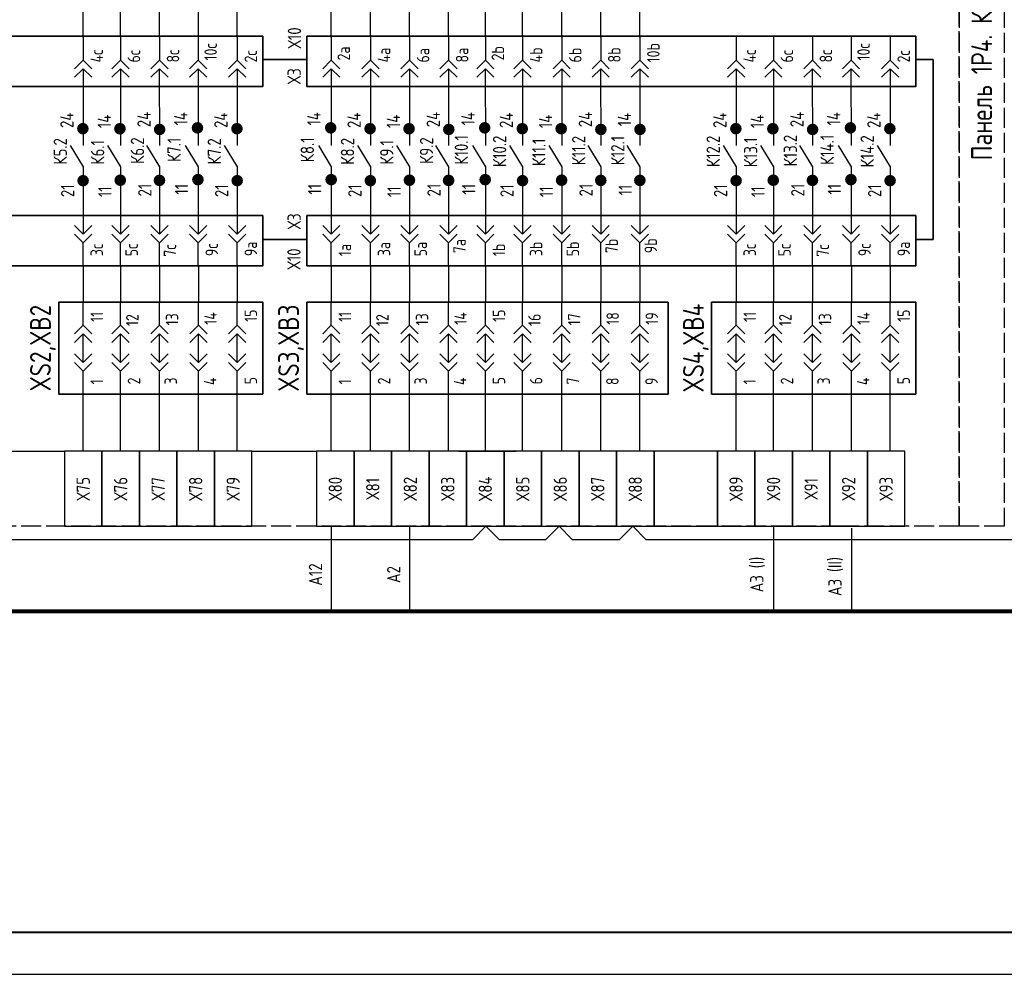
# Model space of a CAD drawing. Header units: millimetres. Extents: x 616 to 6446, y 2590 to 5711.
# Tile 9 of 50: x 2453 to 2571, y 3305 to 3420. Entities that reach past the tile are written whole.
import ezdxf

# ---------------------------------------------------------------- set-up
doc = ezdxf.new("R2010")
doc.units = ezdxf.units.MM
doc.linetypes.add('ACAD_ISO02W100', pattern=[15, 12, -3])
doc.styles.add('SIMPLEX', font='GOST.ttf', dxfattribs={"height": 5})

msp = doc.modelspace()

# ---------------------------------------------------------------- hatches: boundary and pattern name
for points in [[(2474.21, 3407.62, 1), (2474.21, 3406.23, 1)], [(2490.2, 3407.62, 1), (2490.2, 3406.23, 1)], [(2508.68, 3407.62, 1), (2508.68, 3406.23, 1)], [(2552.57, 3407.62, 1), (2552.57, 3406.23, 1)], [(2460.46, 3407.52, 1), (2460.46, 3406.13, 1)], [(2464.91, 3407.52, 1), (2464.91, 3406.12, 1)], [(2469.67, 3407.43, 1), (2469.67, 3406.04, 1)], [(2478.95, 3407.52, 1), (2478.95, 3406.13, 1)], [(2494.93, 3407.52, 1), (2494.93, 3406.13, 1)], [(2499.6, 3407.52, 1), (2499.6, 3406.12, 1)], [(2504.37, 3407.43, 1), (2504.37, 3406.04, 1)], [(2513.19, 3407.52, 1), (2513.19, 3406.13, 1)], [(2517.86, 3407.52, 1), (2517.86, 3406.12, 1)], [(2522.62, 3407.43, 1), (2522.62, 3406.04, 1)], [(2527.32, 3407.43, 1), (2527.32, 3406.04, 1)], [(2538.82, 3407.52, 1), (2538.82, 3406.13, 1)], [(2543.26, 3407.52, 1), (2543.26, 3406.12, 1)], [(2548.03, 3407.43, 1), (2548.03, 3406.04, 1)], [(2557.3, 3407.52, 1), (2557.3, 3406.13, 1)], [(2460.49, 3401.28, 1), (2460.49, 3399.89, 1)], [(2464.95, 3401.34, 1), (2464.95, 3399.94, 1)], [(2469.65, 3401.32, 1), (2469.65, 3399.92, 1)], [(2474.27, 3401.41, 1), (2474.27, 3400.01, 1)], [(2478.98, 3401.28, 1), (2478.98, 3399.89, 1)], [(2490.26, 3401.41, 1), (2490.26, 3400.01, 1)], [(2494.96, 3401.28, 1), (2494.96, 3399.89, 1)], [(2499.65, 3401.34, 1), (2499.65, 3399.94, 1)], [(2504.35, 3401.32, 1), (2504.35, 3399.92, 1)], [(2508.74, 3401.41, 1), (2508.74, 3400.01, 1)], [(2513.22, 3401.28, 1), (2513.22, 3399.89, 1)], [(2517.91, 3401.34, 1), (2517.91, 3399.94, 1)], [(2522.61, 3401.32, 1), (2522.61, 3399.92, 1)], [(2527.3, 3401.32, 1), (2527.3, 3399.92, 1)], [(2538.85, 3401.28, 1), (2538.85, 3399.89, 1)], [(2543.31, 3401.34, 1), (2543.31, 3399.94, 1)], [(2548.01, 3401.32, 1), (2548.01, 3399.92, 1)], [(2552.63, 3401.41, 1), (2552.63, 3400.01, 1)], [(2557.33, 3401.28, 1), (2557.33, 3399.89, 1)]]:
    msp.add_hatch(color=256).paths.add_polyline_path(points)

# ---------------------------------------------------------------- linework, layer by layer
for p, q in [((2460.5, 3417.81), (2460.5, 3421.25)), ((2464.96, 3417.81), (2464.96, 3421.25)), ((2469.66, 3417.81), (2469.66, 3421.25)), ((2474.34, 3417.81), (2474.34, 3421.25)), ((2478.98, 3417.81), (2478.98, 3421.25)), ((2490.27, 3417.81), (2490.27, 3421.25)), ((2490.27, 3417.81), (2490.27, 3421.25)), ((2494.97, 3417.81), (2494.97, 3421.25)), ((2499.66, 3417.81), (2499.66, 3421.25)), ((2504.34, 3417.81), (2504.34, 3421.25)), ((2508.76, 3417.81), (2508.76, 3421.25)), ((2513.22, 3417.81), (2513.22, 3421.25)), ((2517.92, 3417.81), (2517.92, 3421.25)), ((2522.61, 3417.81), (2522.61, 3421.25)), ((2527.29, 3417.81), (2527.29, 3421.25)), ((2460.5, 3417.81), (2460.5, 3415.06)), ((2464.96, 3417.81), (2464.96, 3415.06)), ((2469.65, 3417.81), (2469.65, 3415.06)), ((2474.29, 3417.81), (2474.29, 3415.06)), ((2478.98, 3417.81), (2478.98, 3415.06)), ((2490.27, 3417.81), (2490.27, 3415.06)), ((2494.97, 3417.81), (2494.97, 3415.06)), ((2499.66, 3417.81), (2499.66, 3415.06)), ((2504.34, 3417.81), (2504.34, 3415.06)), ((2508.76, 3417.81), (2508.76, 3415.06)), ((2513.22, 3417.81), (2513.22, 3415.06)), ((2517.92, 3417.81), (2517.92, 3415.06)), ((2522.6, 3417.81), (2522.6, 3415.06)), ((2527.29, 3417.81), (2527.29, 3415.06)), ((2538.85, 3417.81), (2538.85, 3415.06)), ((2543.32, 3417.81), (2543.32, 3415.06)), ((2548, 3417.81), (2548, 3415.06)), ((2552.64, 3417.81), (2552.64, 3415.06)), ((2557.33, 3417.81), (2557.33, 3415.06)), ((2460.5, 3414.02), (2460.5, 3404.82)), ((2464.96, 3414.02), (2464.96, 3404.82)), ((2469.63, 3414.01), (2469.65, 3404.82)), ((2474.28, 3414.02), (2474.29, 3404.82)), ((2478.98, 3414.02), (2478.98, 3404.82)), ((2490.27, 3414.02), (2490.27, 3404.82)), ((2494.97, 3414.02), (2494.97, 3404.82)), ((2499.66, 3414.02), (2499.66, 3404.82)), ((2504.33, 3414.01), (2504.34, 3404.82)), ((2508.75, 3414.02), (2508.76, 3404.82)), ((2513.22, 3414.02), (2513.22, 3404.82)), ((2517.92, 3414.02), (2517.92, 3404.82)), ((2522.58, 3414.01), (2522.6, 3404.82)), ((2527.28, 3414.01), (2527.29, 3404.82)), ((2538.85, 3414.02), (2538.85, 3404.82)), ((2543.32, 3414.02), (2543.32, 3404.82)), ((2547.99, 3414.01), (2548, 3404.82)), ((2552.63, 3414.02), (2552.64, 3404.82)), ((2557.33, 3414.02), (2557.33, 3404.82)), ((2458.95, 3404.82), (2460.5, 3402.24)), ((2463.41, 3404.82), (2464.96, 3402.24)), ((2468.1, 3404.82), (2469.65, 3402.24)), ((2472.74, 3404.82), (2474.29, 3402.24)), ((2477.43, 3404.82), (2478.98, 3402.24)), ((2488.72, 3404.82), (2490.27, 3402.24)), ((2493.42, 3404.82), (2494.97, 3402.24)), ((2498.11, 3404.82), (2499.66, 3402.24)), ((2502.79, 3404.82), (2504.34, 3402.24)), ((2507.21, 3404.82), (2508.76, 3402.24)), ((2511.67, 3404.82), (2513.22, 3402.24)), ((2516.37, 3404.82), (2517.92, 3402.24)), ((2521.05, 3404.82), (2522.6, 3402.24)), ((2525.74, 3404.82), (2527.29, 3402.24)), ((2537.3, 3404.82), (2538.85, 3402.24)), ((2541.77, 3404.82), (2543.32, 3402.24)), ((2546.45, 3404.82), (2548, 3402.24)), ((2551.09, 3404.82), (2552.64, 3402.24)), ((2555.78, 3404.82), (2557.33, 3402.24)), ((2460.5, 3402.24), (2460.5, 3394.16)), ((2464.96, 3402.24), (2464.96, 3394.16)), ((2469.65, 3402.24), (2469.65, 3394.16)), ((2474.29, 3402.24), (2474.29, 3394.16)), ((2478.98, 3402.24), (2478.98, 3394.16)), ((2490.27, 3402.24), (2490.27, 3394.16)), ((2494.97, 3402.24), (2494.97, 3394.16)), ((2499.66, 3402.24), (2499.66, 3394.16)), ((2504.34, 3402.24), (2504.34, 3394.16)), ((2508.76, 3402.24), (2508.76, 3394.16)), ((2513.22, 3402.24), (2513.22, 3394.16)), ((2517.92, 3402.24), (2517.92, 3394.16)), ((2522.6, 3402.24), (2522.6, 3394.16)), ((2527.29, 3402.24), (2527.29, 3394.16)), ((2538.85, 3402.24), (2538.85, 3394.16)), ((2543.32, 3402.24), (2543.32, 3394.16)), ((2548, 3402.24), (2548, 3394.16)), ((2552.64, 3402.24), (2552.64, 3394.16)), ((2557.33, 3402.24), (2557.33, 3394.16)), ((2460.5, 3390.37), (2460.5, 3393.13)), ((2464.96, 3390.37), (2464.96, 3393.13)), ((2469.65, 3390.37), (2469.65, 3393.13)), ((2474.29, 3390.37), (2474.29, 3393.13)), ((2478.98, 3390.37), (2478.98, 3393.13)), ((2490.27, 3390.37), (2490.27, 3393.13)), ((2494.97, 3390.37), (2494.97, 3393.13)), ((2499.66, 3390.37), (2499.66, 3393.13)), ((2504.34, 3390.37), (2504.34, 3393.13)), ((2508.76, 3390.37), (2508.76, 3393.13)), ((2513.22, 3390.37), (2513.22, 3393.13)), ((2517.92, 3390.37), (2517.92, 3393.13)), ((2522.6, 3390.37), (2522.6, 3393.13)), ((2527.29, 3390.37), (2527.29, 3393.13)), ((2538.85, 3390.37), (2538.85, 3393.13)), ((2543.32, 3390.37), (2543.32, 3393.13)), ((2548, 3390.37), (2548, 3393.13)), ((2552.64, 3390.37), (2552.64, 3393.13)), ((2557.33, 3390.37), (2557.33, 3393.13)), ((2460.5, 3390.37), (2460.5, 3386)), ((2464.96, 3390.37), (2464.96, 3386)), ((2469.66, 3390.37), (2469.66, 3386)), ((2474.34, 3390.37), (2474.34, 3386)), ((2478.98, 3390.37), (2478.98, 3386)), ((2490.27, 3390.37), (2490.27, 3386)), ((2494.97, 3390.37), (2494.97, 3386)), ((2499.66, 3390.37), (2499.66, 3386)), ((2504.34, 3390.37), (2504.34, 3386)), ((2508.76, 3390.37), (2508.76, 3386)), ((2513.22, 3390.37), (2513.22, 3386)), ((2517.92, 3390.37), (2517.92, 3386)), ((2522.6, 3390.37), (2522.6, 3386)), ((2527.29, 3390.37), (2527.29, 3386)), ((2538.85, 3390.37), (2538.85, 3386)), ((2543.32, 3390.37), (2543.32, 3386)), ((2548.01, 3390.37), (2548.01, 3386)), ((2552.69, 3390.37), (2552.69, 3386)), ((2557.33, 3390.37), (2557.33, 3386)), ((2460.5, 3383.25), (2460.5, 3386)), ((2464.96, 3383.25), (2464.96, 3386)), ((2469.66, 3383.25), (2469.66, 3386)), ((2474.34, 3383.25), (2474.34, 3386)), ((2478.98, 3383.25), (2478.98, 3386)), ((2490.27, 3383.25), (2490.27, 3386)), ((2494.97, 3383.25), (2494.97, 3386)), ((2499.66, 3383.25), (2499.66, 3386)), ((2504.34, 3383.25), (2504.34, 3386)), ((2508.76, 3383.25), (2508.76, 3386)), ((2513.22, 3383.25), (2513.22, 3386)), ((2517.92, 3383.25), (2517.92, 3386)), ((2522.6, 3383.25), (2522.6, 3386)), ((2527.29, 3383.25), (2527.29, 3386)), ((2538.85, 3383.25), (2538.85, 3386)), ((2543.32, 3383.25), (2543.32, 3386)), ((2548.01, 3383.25), (2548.01, 3386)), ((2552.69, 3383.25), (2552.69, 3386)), ((2557.33, 3383.25), (2557.33, 3386)), ((2460.5, 3378.77), (2460.5, 3382.21)), ((2464.96, 3378.77), (2464.96, 3382.21)), ((2469.66, 3378.77), (2469.66, 3382.21)), ((2474.34, 3378.77), (2474.34, 3382.21)), ((2478.98, 3378.77), (2478.98, 3382.21)), ((2490.27, 3378.77), (2490.27, 3382.21)), ((2494.97, 3378.77), (2494.97, 3382.21)), ((2499.66, 3378.77), (2499.66, 3382.21)), ((2504.34, 3378.77), (2504.34, 3382.21)), ((2508.76, 3378.77), (2508.76, 3382.21)), ((2513.22, 3378.77), (2513.22, 3382.21)), ((2517.92, 3378.77), (2517.92, 3382.21)), ((2522.6, 3378.77), (2522.6, 3382.21)), ((2527.29, 3378.77), (2527.29, 3382.21)), ((2538.85, 3378.77), (2538.85, 3382.21)), ((2543.32, 3378.77), (2543.32, 3382.21)), ((2548.01, 3378.77), (2548.01, 3382.21)), ((2552.69, 3378.77), (2552.69, 3382.21)), ((2557.33, 3378.77), (2557.33, 3382.21)), ((2460.5, 3374.98), (2460.5, 3377.74)), ((2464.96, 3374.98), (2464.96, 3377.74)), ((2469.66, 3374.98), (2469.66, 3377.74)), ((2474.34, 3374.98), (2474.34, 3377.74)), ((2478.98, 3374.98), (2478.98, 3377.74)), ((2490.27, 3374.98), (2490.27, 3377.74)), ((2494.97, 3374.98), (2494.97, 3377.74)), ((2499.66, 3374.98), (2499.66, 3377.74)), ((2504.34, 3374.98), (2504.34, 3377.74)), ((2508.76, 3374.98), (2508.76, 3377.74)), ((2513.22, 3374.98), (2513.22, 3377.74)), ((2517.92, 3374.98), (2517.92, 3377.74)), ((2522.6, 3374.98), (2522.6, 3377.74)), ((2527.29, 3374.98), (2527.29, 3377.74)), ((2538.85, 3374.98), (2538.85, 3377.74)), ((2543.32, 3374.98), (2543.32, 3377.74)), ((2548.01, 3374.98), (2548.01, 3377.74)), ((2552.69, 3374.98), (2552.69, 3377.74)), ((2557.33, 3374.98), (2557.33, 3377.74)), ((2460.5, 3368.11), (2460.5, 3374.98)), ((2464.96, 3368.11), (2464.96, 3374.98)), ((2469.66, 3368.11), (2469.66, 3374.98)), ((2474.34, 3368.11), (2474.34, 3374.98)), ((2478.98, 3368.11), (2478.98, 3374.98)), ((2490.27, 3368.11), (2490.27, 3374.98)), ((2490.27, 3368.11), (2490.27, 3374.98)), ((2494.97, 3368.11), (2494.97, 3374.98)), ((2499.66, 3368.11), (2499.66, 3374.98)), ((2504.34, 3368.11), (2504.34, 3374.98)), ((2508.76, 3368.11), (2508.76, 3374.98)), ((2513.22, 3368.11), (2513.22, 3374.98)), ((2517.92, 3368.11), (2517.92, 3374.98)), ((2522.6, 3368.11), (2522.6, 3374.98)), ((2527.29, 3368.11), (2527.29, 3374.98)), ((2538.85, 3368.11), (2538.85, 3374.98)), ((2543.32, 3368.11), (2543.32, 3374.98)), ((2548.01, 3368.11), (2548.01, 3374.98)), ((2552.69, 3368.11), (2552.69, 3374.98)), ((2557.33, 3368.11), (2557.33, 3374.98)), ((2450.59, 3368.11), (2458.25, 3368.11)), ((2480.75, 3368.11), (2488.5, 3368.11)), ((2505.57, 3368.11), (2512.44, 3368.11)), ((2507.24, 3357.53), (2508.83, 3359.11)), ((2508.83, 3359.11), (2510.41, 3357.53)), ((2516.03, 3357.53), (2517.61, 3359.11)), ((2517.61, 3359.11), (2519.19, 3357.53)), ((2524.86, 3357.53), (2526.45, 3359.11)), ((2526.45, 3359.11), (2528.03, 3357.53)), ((2413.93, 3357.53), (2507.24, 3357.53)), ((2510.41, 3357.53), (2516.03, 3357.53)), ((2519.19, 3357.53), (2524.86, 3357.53)), ((2528.03, 3357.53), (2581.18, 3357.53)), ((2354.47, 3305.35), (2774.48, 3305.35))]:
    msp.add_line(p, q)
at = {"lineweight": 35}
for p, q in [((2487.34, 3415.13), (2482.06, 3415.13)), ((2562.51, 3415.13), (2560.42, 3415.13)), ((2562.51, 3393.54), (2562.51, 3415.13)), ((2487.34, 3393.54), (2482.06, 3393.54)), ((2562.51, 3393.54), (2560.42, 3393.54))]:
    msp.add_line(p, q, dxfattribs=at)
at = {"color": 3}
for p, q in [((2490.27, 3359.11), (2490.27, 3349.11)), ((2499.66, 3359.11), (2499.66, 3349.11)), ((2543.32, 3359.11), (2543.32, 3349.11)), ((2552.69, 3358.88), (2552.69, 3348.88))]:
    msp.add_line(p, q, dxfattribs=at)
at = {"color": 3, "lineweight": 80}
msp.add_line((2723.12, 3348.88), (2421.5, 3348.88), dxfattribs=at)
at = {"lineweight": 40}
msp.add_line((2374.47, 3310.4), (2769.56, 3310.4), dxfattribs=at)
at = {"color": 32, "linetype": 'ACAD_ISO02W100', "ltscale": 0.2, "true_color": 0xcd6928}
for points in [[(2551.45, 3359.11), (2400.61, 3359.11), (2400.64, 3490.31), (2565.63, 3490.31), (2565.6, 3359.11), (2551.45, 3359.11)], [(2565.6, 3359.11), (2565.6, 3359.11), (2565.6, 3490.31), (2571.03, 3490.31), (2571.03, 3359.11), (2565.6, 3359.11)]]:
    msp.add_lwpolyline(points, dxfattribs=at)
at = {"lineweight": 35}
for points in [[(2482.06, 3417.92), (2482.06, 3411.9), (2409.41, 3411.9), (2409.41, 3417.92)], [(2560.42, 3417.92), (2560.42, 3411.9), (2487.34, 3411.9), (2487.34, 3417.92)], [(2482.06, 3396.39), (2482.06, 3390.37), (2409.41, 3390.37), (2409.41, 3396.39)], [(2560.42, 3396.39), (2560.42, 3390.37), (2487.34, 3390.37), (2487.34, 3396.39)], [(2482.06, 3374.98), (2482.06, 3386), (2457.56, 3386), (2457.56, 3374.98)], [(2530.68, 3374.98), (2530.68, 3386), (2487.34, 3386), (2487.34, 3374.98)], [(2560.42, 3374.98), (2560.42, 3386), (2535.91, 3386), (2535.91, 3374.98)]]:
    msp.add_lwpolyline(points, close=True, dxfattribs=at)
for points in [[(2459.46, 3414.02), (2460.5, 3415.06), (2461.53, 3414.02)], [(2463.93, 3414.02), (2464.96, 3415.06), (2466, 3414.02)], [(2468.61, 3414.02), (2469.65, 3415.06), (2470.68, 3414.02)], [(2473.25, 3414.02), (2474.29, 3415.06), (2475.32, 3414.02)], [(2477.95, 3414.02), (2478.98, 3415.06), (2480.01, 3414.02)], [(2489.24, 3414.02), (2490.27, 3415.06), (2491.31, 3414.02)], [(2493.93, 3414.02), (2494.97, 3415.06), (2496, 3414.02)], [(2498.63, 3414.02), (2499.66, 3415.06), (2500.69, 3414.02)], [(2503.31, 3414.02), (2504.34, 3415.06), (2505.37, 3414.02)], [(2507.72, 3414.02), (2508.76, 3415.06), (2509.79, 3414.02)], [(2512.19, 3414.02), (2513.22, 3415.06), (2514.26, 3414.02)], [(2516.88, 3414.02), (2517.92, 3415.06), (2518.95, 3414.02)], [(2521.57, 3414.02), (2522.6, 3415.06), (2523.63, 3414.02)], [(2526.26, 3414.02), (2527.29, 3415.06), (2528.32, 3414.02)], [(2537.82, 3414.02), (2538.85, 3415.06), (2539.88, 3414.02)], [(2542.29, 3414.02), (2543.32, 3415.06), (2544.35, 3414.02)], [(2546.97, 3414.02), (2548, 3415.06), (2549.03, 3414.02)], [(2551.61, 3414.02), (2552.64, 3415.06), (2553.67, 3414.02)], [(2556.3, 3414.02), (2557.33, 3415.06), (2558.37, 3414.02)], [(2459.46, 3412.99), (2460.5, 3414.02), (2461.53, 3412.99)], [(2463.93, 3412.99), (2464.96, 3414.02), (2466, 3412.99)], [(2468.61, 3412.99), (2469.65, 3414.02), (2470.68, 3412.99)], [(2473.25, 3412.99), (2474.29, 3414.02), (2475.32, 3412.99)], [(2477.95, 3412.99), (2478.98, 3414.02), (2480.01, 3412.99)], [(2489.24, 3412.99), (2490.27, 3414.02), (2491.31, 3412.99)], [(2493.93, 3412.99), (2494.97, 3414.02), (2496, 3412.99)], [(2498.63, 3412.99), (2499.66, 3414.02), (2500.69, 3412.99)], [(2503.31, 3412.99), (2504.34, 3414.02), (2505.37, 3412.99)], [(2507.72, 3412.99), (2508.76, 3414.02), (2509.79, 3412.99)], [(2512.19, 3412.99), (2513.22, 3414.02), (2514.26, 3412.99)], [(2516.88, 3412.99), (2517.92, 3414.02), (2518.95, 3412.99)], [(2521.57, 3412.99), (2522.6, 3414.02), (2523.63, 3412.99)], [(2526.26, 3412.99), (2527.29, 3414.02), (2528.32, 3412.99)], [(2537.82, 3412.99), (2538.85, 3414.02), (2539.88, 3412.99)], [(2542.29, 3412.99), (2543.32, 3414.02), (2544.35, 3412.99)], [(2546.97, 3412.99), (2548, 3414.02), (2549.03, 3412.99)], [(2551.61, 3412.99), (2552.64, 3414.02), (2553.67, 3412.99)], [(2556.3, 3412.99), (2557.33, 3414.02), (2558.37, 3412.99)], [(2459.46, 3395.19), (2460.5, 3394.16), (2461.53, 3395.19)], [(2463.93, 3395.19), (2464.96, 3394.16), (2466, 3395.19)], [(2468.61, 3395.19), (2469.65, 3394.16), (2470.68, 3395.19)], [(2473.25, 3395.19), (2474.29, 3394.16), (2475.32, 3395.19)], [(2477.95, 3395.19), (2478.98, 3394.16), (2480.01, 3395.19)], [(2489.24, 3395.19), (2490.27, 3394.16), (2491.31, 3395.19)], [(2493.93, 3395.19), (2494.97, 3394.16), (2496, 3395.19)], [(2498.63, 3395.19), (2499.66, 3394.16), (2500.69, 3395.19)], [(2503.31, 3395.19), (2504.34, 3394.16), (2505.37, 3395.19)], [(2507.72, 3395.19), (2508.76, 3394.16), (2509.79, 3395.19)], [(2512.19, 3395.19), (2513.22, 3394.16), (2514.26, 3395.19)], [(2516.88, 3395.19), (2517.92, 3394.16), (2518.95, 3395.19)], [(2521.57, 3395.19), (2522.6, 3394.16), (2523.63, 3395.19)], [(2526.26, 3395.19), (2527.29, 3394.16), (2528.32, 3395.19)], [(2537.82, 3395.19), (2538.85, 3394.16), (2539.88, 3395.19)], [(2542.29, 3395.19), (2543.32, 3394.16), (2544.35, 3395.19)], [(2546.97, 3395.19), (2548, 3394.16), (2549.03, 3395.19)], [(2551.61, 3395.19), (2552.64, 3394.16), (2553.67, 3395.19)], [(2556.3, 3395.19), (2557.33, 3394.16), (2558.37, 3395.19)], [(2459.46, 3394.16), (2460.5, 3393.13), (2461.53, 3394.16)], [(2463.93, 3394.16), (2464.96, 3393.13), (2466, 3394.16)], [(2468.61, 3394.16), (2469.65, 3393.13), (2470.68, 3394.16)], [(2473.25, 3394.16), (2474.29, 3393.13), (2475.32, 3394.16)], [(2477.95, 3394.16), (2478.98, 3393.13), (2480.01, 3394.16)], [(2489.24, 3394.16), (2490.27, 3393.13), (2491.31, 3394.16)], [(2493.93, 3394.16), (2494.97, 3393.13), (2496, 3394.16)], [(2498.63, 3394.16), (2499.66, 3393.13), (2500.69, 3394.16)], [(2503.31, 3394.16), (2504.34, 3393.13), (2505.37, 3394.16)], [(2507.72, 3394.16), (2508.76, 3393.13), (2509.79, 3394.16)], [(2512.19, 3394.16), (2513.22, 3393.13), (2514.26, 3394.16)], [(2516.88, 3394.16), (2517.92, 3393.13), (2518.95, 3394.16)], [(2521.57, 3394.16), (2522.6, 3393.13), (2523.63, 3394.16)], [(2526.26, 3394.16), (2527.29, 3393.13), (2528.32, 3394.16)], [(2537.82, 3394.16), (2538.85, 3393.13), (2539.88, 3394.16)], [(2542.29, 3394.16), (2543.32, 3393.13), (2544.35, 3394.16)], [(2546.97, 3394.16), (2548, 3393.13), (2549.03, 3394.16)], [(2551.61, 3394.16), (2552.64, 3393.13), (2553.67, 3394.16)], [(2556.3, 3394.16), (2557.33, 3393.13), (2558.37, 3394.16)], [(2459.46, 3382.21), (2460.5, 3383.25), (2461.53, 3382.21)], [(2463.93, 3382.21), (2464.96, 3383.25), (2466, 3382.21)], [(2468.62, 3382.21), (2469.66, 3383.25), (2470.69, 3382.21)], [(2473.31, 3382.21), (2474.34, 3383.25), (2475.37, 3382.21)], [(2477.95, 3382.21), (2478.98, 3383.25), (2480.01, 3382.21)], [(2489.24, 3382.21), (2490.27, 3383.25), (2491.31, 3382.21)], [(2493.93, 3382.21), (2494.97, 3383.25), (2496, 3382.21)], [(2498.63, 3382.21), (2499.66, 3383.25), (2500.69, 3382.21)], [(2503.31, 3382.21), (2504.34, 3383.25), (2505.37, 3382.21)], [(2507.72, 3382.21), (2508.76, 3383.25), (2509.79, 3382.21)], [(2512.19, 3382.21), (2513.22, 3383.25), (2514.26, 3382.21)], [(2516.88, 3382.21), (2517.92, 3383.25), (2518.95, 3382.21)], [(2521.57, 3382.21), (2522.6, 3383.25), (2523.63, 3382.21)], [(2526.26, 3382.21), (2527.29, 3383.25), (2528.32, 3382.21)], [(2537.82, 3382.21), (2538.85, 3383.25), (2539.88, 3382.21)], [(2542.29, 3382.21), (2543.32, 3383.25), (2544.35, 3382.21)], [(2546.98, 3382.21), (2548.01, 3383.25), (2549.04, 3382.21)], [(2551.66, 3382.21), (2552.69, 3383.25), (2553.73, 3382.21)], [(2556.3, 3382.21), (2557.33, 3383.25), (2558.37, 3382.21)], [(2459.46, 3381.18), (2460.5, 3382.21), (2461.53, 3381.18)], [(2463.93, 3381.18), (2464.96, 3382.21), (2466, 3381.18)], [(2468.62, 3381.18), (2469.66, 3382.21), (2470.69, 3381.18)], [(2473.31, 3381.18), (2474.34, 3382.21), (2475.37, 3381.18)], [(2477.95, 3381.18), (2478.98, 3382.21), (2480.01, 3381.18)], [(2489.24, 3381.18), (2490.27, 3382.21), (2491.31, 3381.18)], [(2493.93, 3381.18), (2494.97, 3382.21), (2496, 3381.18)], [(2498.63, 3381.18), (2499.66, 3382.21), (2500.69, 3381.18)], [(2503.31, 3381.18), (2504.34, 3382.21), (2505.37, 3381.18)], [(2507.72, 3381.18), (2508.76, 3382.21), (2509.79, 3381.18)], [(2512.19, 3381.18), (2513.22, 3382.21), (2514.26, 3381.18)], [(2516.88, 3381.18), (2517.92, 3382.21), (2518.95, 3381.18)], [(2521.57, 3381.18), (2522.6, 3382.21), (2523.63, 3381.18)], [(2526.26, 3381.18), (2527.29, 3382.21), (2528.32, 3381.18)], [(2537.82, 3381.18), (2538.85, 3382.21), (2539.88, 3381.18)], [(2542.29, 3381.18), (2543.32, 3382.21), (2544.35, 3381.18)], [(2546.98, 3381.18), (2548.01, 3382.21), (2549.04, 3381.18)], [(2551.66, 3381.18), (2552.69, 3382.21), (2553.73, 3381.18)], [(2556.3, 3381.18), (2557.33, 3382.21), (2558.37, 3381.18)], [(2459.46, 3379.8), (2460.5, 3378.77), (2461.53, 3379.8)], [(2463.93, 3379.8), (2464.96, 3378.77), (2466, 3379.8)], [(2468.62, 3379.8), (2469.66, 3378.77), (2470.69, 3379.8)], [(2473.31, 3379.8), (2474.34, 3378.77), (2475.37, 3379.8)], [(2477.95, 3379.8), (2478.98, 3378.77), (2480.01, 3379.8)], [(2489.24, 3379.8), (2490.27, 3378.77), (2491.31, 3379.8)], [(2493.93, 3379.8), (2494.97, 3378.77), (2496, 3379.8)], [(2498.63, 3379.8), (2499.66, 3378.77), (2500.69, 3379.8)], [(2503.31, 3379.8), (2504.34, 3378.77), (2505.37, 3379.8)], [(2507.72, 3379.8), (2508.76, 3378.77), (2509.79, 3379.8)], [(2512.19, 3379.8), (2513.22, 3378.77), (2514.26, 3379.8)], [(2516.88, 3379.8), (2517.92, 3378.77), (2518.95, 3379.8)], [(2521.57, 3379.8), (2522.6, 3378.77), (2523.63, 3379.8)], [(2526.26, 3379.8), (2527.29, 3378.77), (2528.32, 3379.8)], [(2537.82, 3379.8), (2538.85, 3378.77), (2539.88, 3379.8)], [(2542.29, 3379.8), (2543.32, 3378.77), (2544.35, 3379.8)], [(2546.98, 3379.8), (2548.01, 3378.77), (2549.04, 3379.8)], [(2551.66, 3379.8), (2552.69, 3378.77), (2553.73, 3379.8)], [(2556.3, 3379.8), (2557.33, 3378.77), (2558.37, 3379.8)], [(2459.46, 3378.77), (2460.5, 3377.74), (2461.53, 3378.77)], [(2463.93, 3378.77), (2464.96, 3377.74), (2466, 3378.77)], [(2468.62, 3378.77), (2469.66, 3377.74), (2470.69, 3378.77)], [(2473.31, 3378.77), (2474.34, 3377.74), (2475.37, 3378.77)], [(2477.95, 3378.77), (2478.98, 3377.74), (2480.01, 3378.77)], [(2489.24, 3378.77), (2490.27, 3377.74), (2491.31, 3378.77)], [(2493.93, 3378.77), (2494.97, 3377.74), (2496, 3378.77)], [(2498.63, 3378.77), (2499.66, 3377.74), (2500.69, 3378.77)], [(2503.31, 3378.77), (2504.34, 3377.74), (2505.37, 3378.77)], [(2507.72, 3378.77), (2508.76, 3377.74), (2509.79, 3378.77)], [(2512.19, 3378.77), (2513.22, 3377.74), (2514.26, 3378.77)], [(2516.88, 3378.77), (2517.92, 3377.74), (2518.95, 3378.77)], [(2521.57, 3378.77), (2522.6, 3377.74), (2523.63, 3378.77)], [(2526.26, 3378.77), (2527.29, 3377.74), (2528.32, 3378.77)], [(2537.82, 3378.77), (2538.85, 3377.74), (2539.88, 3378.77)], [(2542.29, 3378.77), (2543.32, 3377.74), (2544.35, 3378.77)], [(2546.98, 3378.77), (2548.01, 3377.74), (2549.04, 3378.77)], [(2551.66, 3378.77), (2552.69, 3377.74), (2553.73, 3378.77)], [(2556.3, 3378.77), (2557.33, 3377.74), (2558.37, 3378.77)]]:
    msp.add_lwpolyline(points)
for points in [[(2462.75, 3359.11), (2462.75, 3368.11), (2458.25, 3368.11), (2458.25, 3359.11)], [(2467.25, 3359.11), (2467.25, 3368.11), (2462.75, 3368.11), (2462.75, 3359.11)], [(2471.75, 3359.11), (2471.75, 3368.11), (2467.25, 3368.11), (2467.25, 3359.11)], [(2476.25, 3359.11), (2476.25, 3368.11), (2471.75, 3368.11), (2471.75, 3359.11)], [(2480.75, 3359.11), (2480.75, 3368.11), (2476.25, 3368.11), (2476.25, 3359.11)], [(2493, 3359.11), (2493, 3368.11), (2488.5, 3368.11), (2488.5, 3359.11)], [(2497.5, 3359.11), (2497.5, 3368.11), (2493, 3368.11), (2493, 3359.11)], [(2502, 3359.11), (2502, 3368.11), (2497.5, 3368.11), (2497.5, 3359.11)], [(2506.5, 3359.11), (2506.5, 3368.11), (2502, 3368.11), (2502, 3359.11)], [(2511, 3359.11), (2511, 3368.11), (2506.5, 3368.11), (2506.5, 3359.11)], [(2515.5, 3359.11), (2515.5, 3368.11), (2511, 3368.11), (2511, 3359.11)], [(2520, 3359.11), (2520, 3368.11), (2515.5, 3368.11), (2515.5, 3359.11)], [(2524.5, 3359.11), (2524.5, 3368.11), (2520, 3368.11), (2520, 3359.11)], [(2529, 3359.11), (2529, 3368.11), (2524.5, 3368.11), (2524.5, 3359.11)], [(2536.6, 3359.11), (2536.6, 3368.11), (2529, 3368.11), (2529, 3359.11)], [(2541.1, 3359.11), (2541.1, 3368.11), (2536.6, 3368.11), (2536.6, 3359.11)], [(2545.6, 3359.11), (2545.6, 3368.11), (2541.1, 3368.11), (2541.1, 3359.11)], [(2550.1, 3359.11), (2550.1, 3368.11), (2545.6, 3368.11), (2545.6, 3359.11)], [(2554.6, 3359.11), (2554.6, 3368.11), (2550.1, 3368.11), (2550.1, 3359.11)], [(2559.1, 3359.11), (2559.1, 3368.11), (2554.6, 3368.11), (2554.6, 3359.11)]]:
    msp.add_lwpolyline(points, close=True)

# ---------------------------------------------------------------- texts
at = {"style": 'SIMPLEX'}
for s, p in [('10с', (2476.54, 3415.01)), ('10с', (2554.89, 3415.01)), ('2а', (2492.52, 3415.01)), ('2b', (2511.01, 3415.01)), ('10b', (2529.67, 3414.77)), ('4с', (2462.88, 3414.77)), ('6с', (2467.34, 3414.77)), ('8с', (2472.03, 3414.77)), ('2с', (2481.36, 3414.77)), ('4а', (2497.35, 3414.77)), ('6а', (2502.04, 3414.77)), ('8а', (2506.72, 3414.77)), ('4b', (2515.6, 3414.77)), ('6b', (2520.3, 3414.77)), ('8b', (2524.98, 3414.77)), ('4с', (2541.23, 3414.77)), ('6с', (2545.7, 3414.77)), ('8с', (2550.38, 3414.77)), ('2с', (2559.71, 3414.77)), ('3с', (2462.88, 3391.53)), ('5с', (2467.06, 3391.51)), ('7с', (2471.66, 3391.46)), ('9с', (2476.67, 3391.53)), ('9а', (2481.36, 3391.53)), ('1а', (2492.65, 3391.53)), ('3а', (2497.35, 3391.53)), ('5а', (2501.75, 3391.51)), ('7а', (2506.41, 3391.88)), ('1b', (2511.14, 3391.53)), ('3b', (2515.6, 3391.53)), ('5b', (2520.01, 3391.51)), ('7b', (2524.67, 3391.88)), ('9b', (2529.36, 3391.88)), ('3с', (2541.23, 3391.53)), ('5с', (2545.41, 3391.51)), ('7с', (2550.01, 3391.46)), ('9с', (2555.02, 3391.53)), ('9а', (2559.71, 3391.53)), ('11', (2462.88, 3383.64)), ('12', (2467.14, 3383.14)), ('13', (2471.91, 3383.22)), ('14', (2476.53, 3383.29)), ('15', (2481.36, 3383.64)), ('11', (2492.65, 3383.64)), ('12', (2497.15, 3383.14)), ('13', (2501.91, 3383.22)), ('14', (2506.53, 3383.29)), ('15', (2511.14, 3383.64)), ('16', (2515.4, 3383.14)), ('17', (2520.17, 3383.22)), ('18', (2524.79, 3383.29)), ('19', (2529.48, 3383.29)), ('11', (2541.23, 3383.64)), ('12', (2545.5, 3383.14)), ('13', (2550.27, 3383.22)), ('14', (2554.89, 3383.29)), ('15', (2559.71, 3383.64)), ('1', (2462.88, 3376.14)), ('2', (2467.34, 3376.14)), ('3', (2471.75, 3376.12)), ('4', (2476.5, 3376.06)), ('5', (2481.36, 3376.14)), ('1', (2492.65, 3376.14)), ('2', (2497.35, 3376.14)), ('3', (2501.75, 3376.12)), ('4', (2506.5, 3376.06)), ('5', (2511.14, 3376.14)), ('6', (2515.6, 3376.14)), ('7', (2520.01, 3376.12)), ('8', (2524.76, 3376.06)), ('9', (2529.45, 3376.06)), ('1', (2541.23, 3376.14)), ('2', (2545.7, 3376.14)), ('3', (2550.11, 3376.12)), ('4', (2554.85, 3376.06)), ('5', (2559.71, 3376.14))]:
    msp.add_text(s, height=1.5, rotation=90, dxfattribs=at).set_placement(p)
at = {"insert": (2568.32, 3424.71), "char_height": 2.5, "width": 131.1995, "attachment_point": 5, "rotation": 90, "style": 'SIMPLEX'}
msp.add_mtext('Панель 1Р4. Комплект РЗ №2 22Т', dxfattribs=at)
at = {"color": 7, "char_height": 1.6, "attachment_point": 5, "rotation": 90, "style": 'SIMPLEX'}
for s, insert, width in [('Х10', (2485.85, 3417.72), 5.1651), ('Х3', (2485.82, 3413.13), 3.5036), ('24', (2458.54, 3407.83), 5.1651), ('14', (2463.03, 3407.7), 5.1651), ('24', (2467.8, 3407.92), 5.1651), ('14', (2472.21, 3408.01), 5.1651), ('24', (2477.02, 3407.83), 5.1651), ('14', (2488.19, 3408.01), 5.1651), ('24', (2493.01, 3407.83), 5.1651), ('14', (2497.72, 3407.7), 5.1651), ('24', (2502.5, 3407.92), 5.1651), ('14', (2506.68, 3408.01), 5.1651), ('24', (2511.27, 3407.83), 5.1651), ('14', (2515.98, 3407.7), 5.1651), ('24', (2520.76, 3407.92), 5.1651), ('14', (2525.45, 3407.92), 5.1651), ('24', (2536.9, 3407.83), 5.1651), ('14', (2541.38, 3407.7), 5.1651), ('24', (2546.16, 3407.92), 5.1651), ('14', (2550.56, 3408.01), 5.1651), ('24', (2555.38, 3407.83), 5.1651), ('К10.1', (2505.88, 3404.28), 5.1651), ('К10.2', (2510.47, 3404.1), 5.1651), ('К11.1', (2515.18, 3403.98), 5.1651), ('К11.2', (2519.96, 3404.19), 5.1651), ('К12.1', (2524.65, 3404.19), 5.1651), ('К12.2', (2536.1, 3404.1), 5.1651), ('К13.1', (2540.59, 3403.98), 5.1651), ('К13.2', (2545.36, 3404.19), 5.1651), ('К14.1', (2549.77, 3404.28), 5.1651), ('\\pt1.6;К14.2', (2554.58, 3404.1), 5.1651), ('К5.2', (2457.75, 3404.1), 5.1651), ('К6.1', (2462.23, 3403.98), 5.1651), ('К6.2', (2467.01, 3404.19), 5.1651), ('К7.1', (2471.41, 3404.28), 5.1651), ('К7.2', (2476.23, 3404.1), 5.1651), ('К8.1', (2487.4, 3404.28), 5.1651), ('К8.2', (2492.22, 3404.1), 5.1651), ('К9.1', (2496.93, 3403.98), 5.1651), ('К9.2', (2501.7, 3404.19), 5.1651), ('21', (2467.89, 3399.46), 5.1651), ('11', (2472.3, 3399.56), 5.1651), ('11', (2488.28, 3399.56), 5.1651), ('21', (2502.59, 3399.46), 5.1651), ('11', (2506.77, 3399.56), 5.1651), ('21', (2520.84, 3399.46), 5.1651), ('11', (2525.54, 3399.46), 5.1651), ('21', (2546.25, 3399.46), 5.1651), ('11', (2550.65, 3399.56), 5.1651), ('21', (2458.63, 3399.38), 5.1651), ('11', (2463.11, 3399.25), 5.1651), ('21', (2477.11, 3399.38), 5.1651), ('21', (2493.1, 3399.38), 5.1651), ('11', (2497.81, 3399.25), 5.1651), ('21', (2511.36, 3399.38), 5.1651), ('11', (2516.07, 3399.25), 5.1651), ('21', (2536.98, 3399.38), 5.1651), ('11', (2541.47, 3399.25), 5.1651), ('21', (2555.47, 3399.38), 5.1651), ('Х3', (2485.82, 3395.71), 3.5036), ('Х10', (2485.79, 3391.19), 5.1651), ('Х75', (2460.5, 3363.61), 9), ('Х76', (2465, 3363.61), 9), ('Х77', (2469.5, 3363.61), 9), ('Х78', (2474, 3363.61), 9), ('Х79', (2478.5, 3363.61), 9), ('Х80', (2490.75, 3363.61), 9), ('Х81', (2495.25, 3363.61), 9), ('Х82', (2499.75, 3363.61), 9), ('Х83', (2504.25, 3363.61), 9), ('Х84', (2508.75, 3363.61), 9), ('Х85', (2513.25, 3363.61), 9), ('Х86', (2517.75, 3363.61), 9), ('Х87', (2522.25, 3363.61), 9), ('Х88', (2526.75, 3363.61), 9), ('Х89', (2538.85, 3363.61), 9), ('Х90', (2543.35, 3363.61), 9), ('Х91', (2547.85, 3363.61), 9), ('Х92', (2552.35, 3363.61), 9), ('Х93', (2556.85, 3363.61), 9), ('{\\C256;A3 (I)}', (2541.42, 3353.32), 8.4165), ('{\\C256;A3 (II)}', (2550.79, 3353.08), 8.4165), ('{\\C256;A12}', (2488.37, 3353.32), 8.4165), ('{\\C256;A2}', (2497.76, 3353.32), 8.4165)]:
    msp.add_mtext(s, dxfattribs=dict(at, insert=insert, width=width))
at = {"lineweight": 50, "char_height": 2.5, "width": 12.5578, "attachment_point": 5, "rotation": 90, "style": 'SIMPLEX'}
for s, insert in [('XS2,XB2', (2455.66, 3380.49)), ('XS3,XB3', (2485.44, 3380.49)), ('XS4,XB4', (2534.02, 3380.49))]:
    msp.add_mtext(s, dxfattribs=dict(at, insert=insert))

doc.saveas('drawing.dxf')
